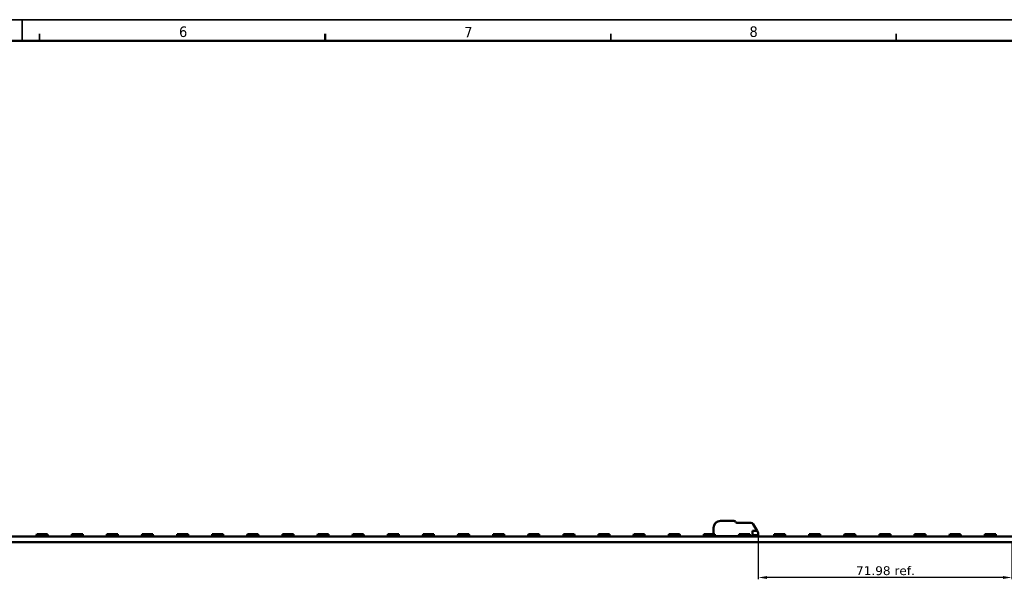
# Model space of a CAD drawing. Header units: millimetres. Extents: x 0 to 841, y 0 to 590.
# Tile 21 of 22: x 420 to 699, y 427 to 590. Entities that reach past the tile are written whole.
import ezdxf

# ---------------------------------------------------------------- set-up
doc = ezdxf.new("R2010")
doc.units = ezdxf.units.MM
doc.layers.get('0').update_dxf_attribs({"lineweight": 25})
for name, color, linetype, lineweight in [('Dimensions(ISO)', 7, 'Continuous', 25), ('Sketch Geometry(ISO)', 7, 'Continuous', 50), ('Symbols(ISO)', 7, 'Continuous', 25), ('Visible Edges(ISO)', 7, 'Continuous', 50)]:
    doc.layers.add(name, color=color, linetype=linetype, lineweight=lineweight)
doc.styles.add('LG.Philips.Title', font='verdana.ttf', dxfattribs={"width": 0.9})
doc.styles.add('Philips-dimensions', font='verdana.ttf')
doc.dimstyles.new('Philips-Oss', dxfattribs={"dimtxt": 2.5, "dimasz": 2.5, "dimexe": 0.5, "dimexo": 0, "dimgap": 0.5, "dimtad": 1, "dimtoh": 1, "dimrnd": 1e-08, "dimdsep": 46, "dimtxsty": 'Philips-dimensions', "dimcen": 0.09, "dimdle": 10, "dimclrd": 7, "dimclre": 7, "dimclrt": 7, "dimazin": 2, "dimtfac": 1, "dimtmove": 0, "dimatfit": 3, "dimfxl": 1, "dimtolj": 1, "dimlwd": 25, "dimlwe": 25, "dimarcsym": 0})

# ---------------------------------------------------------------- blocks, each defined once
blk = doc.blocks.new('*D26')
at = {"layer": 'Defpoints', "color": 0, "linetype": 'Continuous', "transparency": 16777216}
for p in [(629.51, 443.69), (701.49, 441.69), (629.51, 431.69)]:
    blk.add_point(p, dxfattribs=at)
at = {"layer": 'Dimensions(ISO)', "color": 7, "linetype": 'Continuous', "lineweight": 25, "transparency": 16777216}
for p, q in [((629.51, 443.69), (629.51, 431.19)), ((701.49, 441.69), (701.49, 431.19)), ((698.99, 431.69), (632.01, 431.69))]:
    blk.add_line(p, q, dxfattribs=at)
at = {"layer": 'Dimensions(ISO)', "color": 7, "linetype": 'Continuous', "transparency": 16777216}
for points in [[(632.01, 432.1), (632.01, 431.27), (629.51, 431.69)], [(698.99, 432.1), (698.99, 431.27), (701.49, 431.69)]]:
    blk.add_solid(points, dxfattribs=at)
at = {"layer": 'Dimensions(ISO)', "color": 7, "linetype": 'Continuous', "lineweight": 25, "transparency": 16777216, "insert": (657.26, 434.87), "char_height": 2.5, "attachment_point": 1, "style": 'Philips-dimensions'}
blk.add_mtext('\\A1;71.98 ref.', dxfattribs=at)
blk = doc.blocks.new('Borders A1')
at = {"layer": 'Sketch Geometry(ISO)', "color": 7, "linetype": 'Continuous', "lineweight": 35}
for p, q in [((840.5, 590.03), (0.5, 590.03)), ((420.5, 590.03), (420.5, 584)), ((425.4, 584), (425.4, 586)), ((587.6, 584), (587.6, 586)), ((668.7, 584), (668.7, 586))]:
    blk.add_line(p, q, dxfattribs=at)
at = {"layer": 'Sketch Geometry(ISO)'}
blk.add_line((506.5, 584), (506.5, 586), dxfattribs=at)
at = {"layer": 'Sketch Geometry(ISO)', "color": 1, "linetype": 'Continuous', "lineweight": 50, "true_color": 0xff0000}
blk.add_line((831, 584), (20, 584), dxfattribs=at)
at = {"layer": 'Symbols(ISO)', "color": 3, "true_color": 0x00ff00, "char_height": 3, "attachment_point": 7, "style": 'LG.Philips.Title'}
for s, insert in [('\\fVerdana|b0|i0;\\H3.0000;6', (465, 585.06)), ('\\fVerdana|b0|i0;\\H3.0000;7', (546, 585)), ('\\fVerdana|b0|i0;\\H3.0000;8', (627, 585.07))]:
    blk.add_mtext(s, dxfattribs=dict(at, insert=insert))

msp = doc.modelspace()

# ---------------------------------------------------------------- linework, layer by layer
at = {"layer": 'Visible Edges(ISO)'}
for p, q in [((618.813, 447.785), (622.607, 447.785)), ((623.04, 447.535), (623.155, 447.335)), ((616.813, 443.985), (616.813, 445.785)), ((623.329, 447.235), (627.413, 447.235)), ((627.913, 444.91), (627.913, 443.435)), ((627.913, 444.91), (629.189, 444.91)), ((628.063, 446.86), (629.189, 444.91)), ((629.413, 444.522), (629.189, 444.91)), ((701.493, 443.285), (152.793, 443.285)), ((424.38, 443.536), (424.555, 443.536)), ((424.38, 443.285), (424.38, 443.536)), ((424.455, 443.535), (424.555, 443.535)), ((424.455, 443.295), (424.455, 443.535)), ((424.455, 443.295), (427.805, 443.295)), ((424.555, 443.535), (424.594, 443.985)), ((424.58, 443.285), (424.58, 443.295)), ((424.594, 443.985), (427.255, 443.985)), ((425.48, 443.285), (425.48, 443.295)), ((426.03, 443.285), (426.03, 443.295)), ((427.255, 443.985), (427.665, 443.985)), ((427.255, 443.785), (427.255, 443.985)), ((427.683, 443.785), (427.255, 443.785)), ((427.665, 443.985), (427.683, 443.785)), ((427.68, 443.285), (427.68, 443.295)), ((427.683, 443.785), (427.705, 443.535)), ((427.705, 443.536), (427.88, 443.536)), ((427.705, 443.535), (427.805, 443.535)), ((427.805, 443.295), (427.805, 443.535)), ((427.88, 443.285), (427.88, 443.536)), ((434.352, 443.536), (434.527, 443.536)), ((434.352, 443.285), (434.352, 443.536)), ((434.427, 443.535), (434.527, 443.535)), ((434.427, 443.295), (434.427, 443.535)), ((434.427, 443.295), (437.777, 443.295)), ((434.527, 443.535), (434.567, 443.985)), ((434.552, 443.285), (434.552, 443.295)), ((434.567, 443.985), (437.227, 443.985)), ((435.452, 443.285), (435.452, 443.295)), ((436.002, 443.285), (436.002, 443.295)), ((437.227, 443.985), (437.638, 443.985)), ((437.227, 443.785), (437.227, 443.985)), ((437.655, 443.785), (437.227, 443.785)), ((437.638, 443.985), (437.655, 443.785)), ((437.652, 443.285), (437.652, 443.295)), ((437.655, 443.785), (437.677, 443.535)), ((437.677, 443.536), (437.852, 443.536)), ((437.677, 443.535), (437.777, 443.535)), ((437.777, 443.295), (437.777, 443.535)), ((437.852, 443.285), (437.852, 443.536)), ((444.325, 443.536), (444.5, 443.536)), ((444.325, 443.285), (444.325, 443.536)), ((444.4, 443.535), (444.5, 443.535)), ((444.4, 443.295), (444.4, 443.535)), ((444.4, 443.295), (447.75, 443.295)), ((444.5, 443.535), (444.539, 443.985)), ((444.525, 443.285), (444.525, 443.295)), ((444.539, 443.985), (447.2, 443.985)), ((445.425, 443.285), (445.425, 443.295)), ((445.975, 443.285), (445.975, 443.295)), ((447.2, 443.985), (447.611, 443.985)), ((447.2, 443.785), (447.2, 443.985)), ((447.628, 443.785), (447.2, 443.785)), ((447.611, 443.985), (447.628, 443.785)), ((447.625, 443.285), (447.625, 443.295)), ((447.628, 443.785), (447.65, 443.535)), ((447.65, 443.536), (447.825, 443.536)), ((447.65, 443.535), (447.75, 443.535)), ((447.75, 443.295), (447.75, 443.535)), ((447.825, 443.285), (447.825, 443.536)), ((454.298, 443.536), (454.473, 443.536)), ((454.298, 443.285), (454.298, 443.536)), ((454.373, 443.535), (454.473, 443.535)), ((454.373, 443.295), (454.373, 443.535)), ((454.373, 443.295), (457.723, 443.295)), ((454.473, 443.535), (454.512, 443.985)), ((454.498, 443.285), (454.498, 443.295)), ((454.512, 443.985), (457.173, 443.985)), ((455.398, 443.285), (455.398, 443.295)), ((455.948, 443.285), (455.948, 443.295)), ((457.173, 443.985), (457.583, 443.985)), ((457.173, 443.785), (457.173, 443.985)), ((457.601, 443.785), (457.173, 443.785)), ((457.583, 443.985), (457.601, 443.785)), ((457.598, 443.285), (457.598, 443.295)), ((457.601, 443.785), (457.623, 443.535)), ((457.623, 443.536), (457.798, 443.536)), ((457.623, 443.535), (457.723, 443.535)), ((457.723, 443.295), (457.723, 443.535)), ((457.798, 443.285), (457.798, 443.536)), ((464.271, 443.536), (464.446, 443.536)), ((464.271, 443.285), (464.271, 443.536)), ((464.346, 443.535), (464.446, 443.535)), ((464.346, 443.295), (464.346, 443.535)), ((464.346, 443.295), (467.696, 443.295)), ((464.446, 443.535), (464.485, 443.985)), ((464.471, 443.285), (464.471, 443.295)), ((464.485, 443.985), (467.146, 443.985)), ((465.371, 443.285), (465.371, 443.295)), ((465.921, 443.285), (465.921, 443.295)), ((467.146, 443.985), (467.556, 443.985)), ((467.146, 443.785), (467.146, 443.985)), ((467.574, 443.785), (467.146, 443.785)), ((467.556, 443.985), (467.574, 443.785)), ((467.571, 443.285), (467.571, 443.295)), ((467.574, 443.785), (467.596, 443.535)), ((467.595, 443.536), (467.771, 443.536)), ((467.596, 443.535), (467.696, 443.535)), ((467.696, 443.295), (467.696, 443.535)), ((467.771, 443.285), (467.771, 443.536)), ((474.243, 443.536), (474.418, 443.536)), ((474.243, 443.285), (474.243, 443.536)), ((474.318, 443.535), (474.418, 443.535)), ((474.318, 443.295), (474.318, 443.535)), ((474.318, 443.295), (477.668, 443.295)), ((474.418, 443.535), (474.458, 443.985)), ((474.443, 443.285), (474.443, 443.295)), ((474.458, 443.985), (477.118, 443.985)), ((475.343, 443.285), (475.343, 443.295)), ((475.893, 443.285), (475.893, 443.295)), ((477.118, 443.985), (477.529, 443.985)), ((477.118, 443.785), (477.118, 443.985)), ((477.546, 443.785), (477.118, 443.785)), ((477.529, 443.985), (477.546, 443.785)), ((477.543, 443.285), (477.543, 443.295)), ((477.546, 443.785), (477.568, 443.535)), ((477.568, 443.536), (477.743, 443.536)), ((477.568, 443.535), (477.668, 443.535)), ((477.668, 443.295), (477.668, 443.535)), ((477.743, 443.285), (477.743, 443.536)), ((484.216, 443.536), (484.391, 443.536)), ((484.216, 443.285), (484.216, 443.536)), ((484.291, 443.535), (484.391, 443.535)), ((484.291, 443.295), (484.291, 443.535)), ((484.291, 443.295), (487.641, 443.295)), ((484.391, 443.535), (484.43, 443.985)), ((484.416, 443.285), (484.416, 443.295)), ((484.43, 443.985), (487.091, 443.985)), ((485.316, 443.285), (485.316, 443.295)), ((485.866, 443.285), (485.866, 443.295)), ((487.091, 443.985), (487.502, 443.985)), ((487.091, 443.785), (487.091, 443.985)), ((487.519, 443.785), (487.091, 443.785)), ((487.502, 443.985), (487.519, 443.785)), ((487.516, 443.285), (487.516, 443.295)), ((487.519, 443.785), (487.541, 443.535)), ((487.541, 443.536), (487.716, 443.536)), ((487.541, 443.535), (487.641, 443.535)), ((487.641, 443.295), (487.641, 443.535)), ((487.716, 443.285), (487.716, 443.536)), ((494.189, 443.536), (494.364, 443.536)), ((494.189, 443.285), (494.189, 443.536)), ((494.264, 443.535), (494.364, 443.535)), ((494.264, 443.295), (494.264, 443.535)), ((494.264, 443.295), (497.614, 443.295)), ((494.364, 443.535), (494.403, 443.985)), ((494.389, 443.285), (494.389, 443.295)), ((494.403, 443.985), (497.064, 443.985)), ((495.289, 443.285), (495.289, 443.295)), ((495.839, 443.285), (495.839, 443.295)), ((497.064, 443.985), (497.474, 443.985)), ((497.064, 443.785), (497.064, 443.985)), ((497.492, 443.785), (497.064, 443.785)), ((497.474, 443.985), (497.492, 443.785)), ((497.489, 443.285), (497.489, 443.295)), ((497.492, 443.785), (497.514, 443.535)), ((497.514, 443.536), (497.689, 443.536)), ((497.514, 443.535), (497.614, 443.535)), ((497.614, 443.295), (497.614, 443.535)), ((497.689, 443.285), (497.689, 443.536)), ((504.161, 443.536), (504.337, 443.536)), ((504.161, 443.285), (504.161, 443.536)), ((504.236, 443.535), (504.336, 443.535)), ((504.236, 443.295), (504.236, 443.535)), ((504.236, 443.295), (507.586, 443.295)), ((504.336, 443.535), (504.376, 443.985)), ((504.361, 443.285), (504.361, 443.295)), ((504.376, 443.985), (507.036, 443.985)), ((505.261, 443.285), (505.261, 443.295)), ((505.811, 443.285), (505.811, 443.295)), ((507.036, 443.985), (507.447, 443.985)), ((507.036, 443.785), (507.036, 443.985)), ((507.465, 443.785), (507.036, 443.785)), ((507.447, 443.985), (507.465, 443.785)), ((507.461, 443.285), (507.461, 443.295)), ((507.465, 443.785), (507.486, 443.535)), ((507.486, 443.536), (507.661, 443.536)), ((507.486, 443.535), (507.586, 443.535)), ((507.586, 443.295), (507.586, 443.535)), ((507.661, 443.285), (507.661, 443.536)), ((514.134, 443.536), (514.309, 443.536)), ((514.134, 443.285), (514.134, 443.536)), ((514.209, 443.535), (514.309, 443.535)), ((514.209, 443.295), (514.209, 443.535)), ((514.209, 443.295), (517.559, 443.295)), ((514.309, 443.535), (514.349, 443.985)), ((514.334, 443.285), (514.334, 443.295)), ((514.349, 443.985), (517.009, 443.985)), ((515.234, 443.285), (515.234, 443.295)), ((515.784, 443.285), (515.784, 443.295)), ((517.009, 443.985), (517.42, 443.985)), ((517.009, 443.785), (517.009, 443.985)), ((517.437, 443.785), (517.009, 443.785)), ((517.42, 443.985), (517.437, 443.785)), ((517.434, 443.285), (517.434, 443.295)), ((517.437, 443.785), (517.459, 443.535)), ((517.459, 443.536), (517.634, 443.536)), ((517.459, 443.535), (517.559, 443.535)), ((517.559, 443.295), (517.559, 443.535)), ((517.634, 443.285), (517.634, 443.536)), ((524.107, 443.536), (524.282, 443.536)), ((524.107, 443.285), (524.107, 443.536)), ((524.182, 443.535), (524.282, 443.535)), ((524.182, 443.295), (524.182, 443.535)), ((524.182, 443.295), (527.532, 443.295)), ((524.282, 443.535), (524.321, 443.985)), ((524.307, 443.285), (524.307, 443.295)), ((524.321, 443.985), (526.982, 443.985)), ((525.207, 443.285), (525.207, 443.295)), ((525.757, 443.285), (525.757, 443.295)), ((526.982, 443.985), (527.393, 443.985)), ((526.982, 443.785), (526.982, 443.985)), ((527.41, 443.785), (526.982, 443.785)), ((527.393, 443.985), (527.41, 443.785)), ((527.407, 443.285), (527.407, 443.295)), ((527.41, 443.785), (527.432, 443.535)), ((527.432, 443.536), (527.607, 443.536)), ((527.432, 443.535), (527.532, 443.535)), ((527.532, 443.295), (527.532, 443.535)), ((527.607, 443.285), (527.607, 443.536)), ((534.08, 443.536), (534.255, 443.536)), ((534.08, 443.285), (534.08, 443.536)), ((534.155, 443.535), (534.255, 443.535)), ((534.155, 443.295), (534.155, 443.535)), ((534.155, 443.295), (537.505, 443.295)), ((534.255, 443.535), (534.294, 443.985)), ((534.28, 443.285), (534.28, 443.295)), ((534.294, 443.985), (536.955, 443.985)), ((535.18, 443.285), (535.18, 443.295)), ((535.73, 443.285), (535.73, 443.295)), ((536.955, 443.985), (537.365, 443.985)), ((536.955, 443.785), (536.955, 443.985)), ((537.383, 443.785), (536.955, 443.785)), ((537.365, 443.985), (537.383, 443.785)), ((537.38, 443.285), (537.38, 443.295)), ((537.383, 443.785), (537.405, 443.535)), ((537.405, 443.536), (537.58, 443.536)), ((537.405, 443.535), (537.505, 443.535)), ((537.505, 443.295), (537.505, 443.535)), ((537.58, 443.285), (537.58, 443.536)), ((544.052, 443.536), (544.227, 443.536)), ((544.052, 443.285), (544.052, 443.536)), ((544.127, 443.535), (544.227, 443.535)), ((544.127, 443.295), (544.127, 443.535)), ((544.127, 443.295), (547.477, 443.295)), ((544.227, 443.535), (544.267, 443.985)), ((544.252, 443.285), (544.252, 443.295)), ((544.267, 443.985), (546.927, 443.985)), ((545.152, 443.285), (545.152, 443.295)), ((545.702, 443.285), (545.702, 443.295)), ((546.927, 443.985), (547.338, 443.985)), ((546.927, 443.785), (546.927, 443.985)), ((547.355, 443.785), (546.927, 443.785)), ((547.338, 443.985), (547.355, 443.785)), ((547.352, 443.285), (547.352, 443.295)), ((547.355, 443.785), (547.377, 443.535)), ((547.377, 443.536), (547.552, 443.536)), ((547.377, 443.535), (547.477, 443.535)), ((547.477, 443.295), (547.477, 443.535)), ((547.552, 443.285), (547.552, 443.536)), ((554.025, 443.536), (554.2, 443.536)), ((554.025, 443.285), (554.025, 443.536)), ((554.1, 443.535), (554.2, 443.535)), ((554.1, 443.295), (554.1, 443.535)), ((554.1, 443.295), (557.45, 443.295)), ((554.2, 443.535), (554.239, 443.985)), ((554.225, 443.285), (554.225, 443.295)), ((554.239, 443.985), (556.9, 443.985)), ((555.125, 443.285), (555.125, 443.295)), ((555.675, 443.285), (555.675, 443.295)), ((556.9, 443.985), (557.311, 443.985)), ((556.9, 443.785), (556.9, 443.985)), ((557.328, 443.785), (556.9, 443.785)), ((557.311, 443.985), (557.328, 443.785)), ((557.325, 443.285), (557.325, 443.295)), ((557.328, 443.785), (557.35, 443.535)), ((557.35, 443.536), (557.525, 443.536)), ((557.35, 443.535), (557.45, 443.535)), ((557.45, 443.295), (557.45, 443.535)), ((557.525, 443.285), (557.525, 443.536)), ((563.998, 443.536), (564.173, 443.536)), ((563.998, 443.285), (563.998, 443.536)), ((564.073, 443.535), (564.173, 443.535)), ((564.073, 443.295), (564.073, 443.535)), ((564.073, 443.295), (567.423, 443.295)), ((564.173, 443.535), (564.212, 443.985)), ((564.198, 443.285), (564.198, 443.295)), ((564.212, 443.985), (566.873, 443.985)), ((565.098, 443.285), (565.098, 443.295)), ((565.648, 443.285), (565.648, 443.295)), ((566.873, 443.985), (567.283, 443.985)), ((566.873, 443.785), (566.873, 443.985)), ((567.301, 443.785), (566.873, 443.785)), ((567.283, 443.985), (567.301, 443.785)), ((567.298, 443.285), (567.298, 443.295)), ((567.301, 443.785), (567.323, 443.535)), ((567.323, 443.536), (567.498, 443.536)), ((567.323, 443.535), (567.423, 443.535)), ((567.423, 443.295), (567.423, 443.535)), ((567.498, 443.285), (567.498, 443.536)), ((573.971, 443.536), (574.146, 443.536)), ((573.971, 443.285), (573.971, 443.536)), ((574.046, 443.535), (574.146, 443.535)), ((574.046, 443.295), (574.046, 443.535)), ((574.046, 443.295), (577.396, 443.295)), ((574.146, 443.535), (574.185, 443.985)), ((574.171, 443.285), (574.171, 443.295)), ((574.185, 443.985), (576.846, 443.985)), ((575.071, 443.285), (575.071, 443.295)), ((575.621, 443.285), (575.621, 443.295)), ((576.846, 443.985), (577.256, 443.985)), ((576.846, 443.785), (576.846, 443.985)), ((577.274, 443.785), (576.846, 443.785)), ((577.256, 443.985), (577.274, 443.785)), ((577.271, 443.285), (577.271, 443.295)), ((577.274, 443.785), (577.296, 443.535)), ((577.295, 443.536), (577.471, 443.536)), ((577.296, 443.535), (577.396, 443.535)), ((577.396, 443.295), (577.396, 443.535)), ((577.471, 443.285), (577.471, 443.536)), ((583.943, 443.536), (584.118, 443.536)), ((583.943, 443.285), (583.943, 443.536)), ((584.018, 443.535), (584.118, 443.535)), ((584.018, 443.295), (584.018, 443.535)), ((584.018, 443.295), (587.368, 443.295)), ((584.118, 443.535), (584.158, 443.985)), ((584.143, 443.285), (584.143, 443.295)), ((584.158, 443.985), (586.818, 443.985)), ((585.043, 443.285), (585.043, 443.295)), ((585.593, 443.285), (585.593, 443.295)), ((586.818, 443.985), (587.229, 443.985)), ((586.818, 443.785), (586.818, 443.985)), ((587.246, 443.785), (586.818, 443.785)), ((587.229, 443.985), (587.246, 443.785)), ((587.243, 443.285), (587.243, 443.295)), ((587.246, 443.785), (587.268, 443.535)), ((587.268, 443.536), (587.443, 443.536)), ((587.268, 443.535), (587.368, 443.535)), ((587.368, 443.295), (587.368, 443.535)), ((587.443, 443.285), (587.443, 443.536)), ((593.916, 443.536), (594.091, 443.536)), ((593.916, 443.285), (593.916, 443.536)), ((593.991, 443.535), (594.091, 443.535)), ((593.991, 443.295), (593.991, 443.535)), ((593.991, 443.295), (597.341, 443.295)), ((594.091, 443.535), (594.13, 443.985)), ((594.116, 443.285), (594.116, 443.295)), ((594.13, 443.985), (596.791, 443.985)), ((595.016, 443.285), (595.016, 443.295)), ((595.566, 443.285), (595.566, 443.295)), ((596.791, 443.985), (597.202, 443.985)), ((596.791, 443.785), (596.791, 443.985)), ((597.219, 443.785), (596.791, 443.785)), ((597.202, 443.985), (597.219, 443.785)), ((597.216, 443.285), (597.216, 443.295)), ((597.219, 443.785), (597.241, 443.535)), ((597.241, 443.536), (597.416, 443.536)), ((597.241, 443.535), (597.341, 443.535)), ((597.341, 443.295), (597.341, 443.535)), ((597.416, 443.285), (597.416, 443.536)), ((603.889, 443.536), (604.064, 443.536)), ((603.889, 443.285), (603.889, 443.536)), ((603.964, 443.535), (604.064, 443.535)), ((603.964, 443.295), (603.964, 443.535)), ((603.964, 443.295), (607.314, 443.295)), ((604.064, 443.535), (604.103, 443.985)), ((604.089, 443.285), (604.089, 443.295)), ((604.103, 443.985), (606.764, 443.985)), ((604.989, 443.285), (604.989, 443.295)), ((605.539, 443.285), (605.539, 443.295)), ((606.764, 443.985), (607.174, 443.985)), ((606.764, 443.785), (606.764, 443.985)), ((607.192, 443.785), (606.764, 443.785)), ((607.174, 443.985), (607.192, 443.785)), ((607.189, 443.285), (607.189, 443.295)), ((607.192, 443.785), (607.214, 443.535)), ((607.214, 443.536), (607.389, 443.536)), ((607.214, 443.535), (607.314, 443.535)), ((607.314, 443.295), (607.314, 443.535)), ((607.389, 443.285), (607.389, 443.536)), ((613.861, 443.536), (614.037, 443.536)), ((613.861, 443.285), (613.861, 443.536)), ((613.936, 443.535), (614.036, 443.535)), ((613.936, 443.295), (613.936, 443.535)), ((613.936, 443.295), (617.286, 443.295)), ((614.036, 443.535), (614.076, 443.985)), ((614.061, 443.285), (614.061, 443.295)), ((614.076, 443.985), (616.736, 443.985)), ((614.961, 443.285), (614.961, 443.295)), ((615.511, 443.285), (615.511, 443.295)), ((616.736, 443.985), (617.147, 443.985)), ((616.736, 443.785), (616.736, 443.985)), ((617.165, 443.785), (616.736, 443.785)), ((617.147, 443.985), (617.165, 443.785)), ((617.161, 443.285), (617.161, 443.295)), ((617.165, 443.785), (617.186, 443.535)), ((617.186, 443.536), (617.361, 443.536)), ((617.186, 443.535), (617.286, 443.535)), ((617.286, 443.295), (617.286, 443.535)), ((617.361, 443.285), (617.361, 443.536)), ((623.834, 443.435), (617.361, 443.435)), ((623.834, 443.536), (624.009, 443.536)), ((623.834, 443.285), (623.834, 443.536)), ((623.909, 443.535), (624.009, 443.535)), ((623.909, 443.295), (623.909, 443.535)), ((623.909, 443.295), (627.259, 443.295)), ((624.009, 443.535), (624.049, 443.985)), ((624.034, 443.285), (624.034, 443.295)), ((624.049, 443.985), (626.709, 443.985)), ((624.934, 443.285), (624.934, 443.295)), ((625.484, 443.285), (625.484, 443.295)), ((626.709, 443.985), (627.12, 443.985)), ((626.709, 443.785), (626.709, 443.985)), ((627.137, 443.785), (626.709, 443.785)), ((627.12, 443.985), (627.137, 443.785)), ((627.134, 443.285), (627.134, 443.295)), ((627.137, 443.785), (627.159, 443.535)), ((627.159, 443.536), (627.334, 443.536)), ((627.159, 443.535), (627.259, 443.535)), ((627.259, 443.295), (627.259, 443.535)), ((627.334, 443.285), (627.334, 443.536)), ((627.913, 443.435), (627.334, 443.435)), ((629.513, 443.685), (627.913, 443.685)), ((627.913, 443.585), (629.513, 443.585)), ((629.513, 443.435), (629.363, 443.285)), ((629.513, 443.685), (629.513, 444.147)), ((629.513, 443.585), (629.513, 443.435)), ((633.807, 443.536), (633.982, 443.536)), ((633.807, 443.285), (633.807, 443.536)), ((633.882, 443.535), (633.982, 443.535)), ((633.882, 443.295), (633.882, 443.535)), ((633.882, 443.295), (637.232, 443.295)), ((633.982, 443.535), (634.021, 443.985)), ((634.007, 443.285), (634.007, 443.295)), ((634.021, 443.985), (636.682, 443.985)), ((634.907, 443.285), (634.907, 443.295)), ((635.457, 443.285), (635.457, 443.295)), ((636.682, 443.985), (637.093, 443.985)), ((636.682, 443.785), (636.682, 443.985)), ((637.11, 443.785), (636.682, 443.785)), ((637.093, 443.985), (637.11, 443.785)), ((637.107, 443.285), (637.107, 443.295)), ((637.11, 443.785), (637.132, 443.535)), ((637.132, 443.536), (637.307, 443.536)), ((637.132, 443.535), (637.232, 443.535)), ((637.232, 443.295), (637.232, 443.535)), ((637.307, 443.285), (637.307, 443.536)), ((643.78, 443.536), (643.955, 443.536)), ((643.78, 443.285), (643.78, 443.536)), ((643.855, 443.535), (643.955, 443.535)), ((643.855, 443.295), (643.855, 443.535)), ((643.855, 443.295), (647.205, 443.295)), ((643.955, 443.535), (643.994, 443.985)), ((643.98, 443.285), (643.98, 443.295)), ((643.994, 443.985), (646.655, 443.985)), ((644.88, 443.285), (644.88, 443.295)), ((645.43, 443.285), (645.43, 443.295)), ((646.655, 443.985), (647.065, 443.985)), ((646.655, 443.785), (646.655, 443.985)), ((647.083, 443.785), (646.655, 443.785)), ((647.065, 443.985), (647.083, 443.785)), ((647.08, 443.285), (647.08, 443.295)), ((647.083, 443.785), (647.105, 443.535)), ((647.105, 443.536), (647.28, 443.536)), ((647.105, 443.535), (647.205, 443.535)), ((647.205, 443.295), (647.205, 443.535)), ((647.28, 443.285), (647.28, 443.536)), ((653.752, 443.536), (653.927, 443.536)), ((653.752, 443.285), (653.752, 443.536)), ((653.827, 443.535), (653.927, 443.535)), ((653.827, 443.295), (653.827, 443.535)), ((653.827, 443.295), (657.177, 443.295)), ((653.927, 443.535), (653.967, 443.985)), ((653.952, 443.285), (653.952, 443.295)), ((653.967, 443.985), (656.627, 443.985)), ((654.852, 443.285), (654.852, 443.295)), ((655.402, 443.285), (655.402, 443.295)), ((656.627, 443.985), (657.038, 443.985)), ((656.627, 443.785), (656.627, 443.985)), ((657.055, 443.785), (656.627, 443.785)), ((657.038, 443.985), (657.055, 443.785)), ((657.052, 443.285), (657.052, 443.295)), ((657.055, 443.785), (657.077, 443.535)), ((657.077, 443.536), (657.252, 443.536)), ((657.077, 443.535), (657.177, 443.535)), ((657.177, 443.295), (657.177, 443.535)), ((657.252, 443.285), (657.252, 443.536)), ((663.725, 443.536), (663.9, 443.536)), ((663.725, 443.285), (663.725, 443.536)), ((663.8, 443.535), (663.9, 443.535)), ((663.8, 443.295), (663.8, 443.535)), ((663.8, 443.295), (667.15, 443.295)), ((663.9, 443.535), (663.939, 443.985)), ((663.925, 443.285), (663.925, 443.295)), ((663.939, 443.985), (666.6, 443.985)), ((664.825, 443.285), (664.825, 443.295)), ((665.375, 443.285), (665.375, 443.295)), ((666.6, 443.985), (667.011, 443.985)), ((666.6, 443.785), (666.6, 443.985)), ((667.028, 443.785), (666.6, 443.785)), ((667.011, 443.985), (667.028, 443.785)), ((667.025, 443.285), (667.025, 443.295)), ((667.028, 443.785), (667.05, 443.535)), ((667.05, 443.536), (667.225, 443.536)), ((667.05, 443.535), (667.15, 443.535)), ((667.15, 443.295), (667.15, 443.535)), ((667.225, 443.285), (667.225, 443.536)), ((673.698, 443.536), (673.873, 443.536)), ((673.698, 443.285), (673.698, 443.536)), ((673.773, 443.535), (673.873, 443.535)), ((673.773, 443.295), (673.773, 443.535)), ((673.773, 443.295), (677.123, 443.295)), ((673.873, 443.535), (673.912, 443.985)), ((673.898, 443.285), (673.898, 443.295)), ((673.912, 443.985), (676.573, 443.985)), ((674.798, 443.285), (674.798, 443.295)), ((675.348, 443.285), (675.348, 443.295)), ((676.573, 443.985), (676.983, 443.985)), ((676.573, 443.785), (676.573, 443.985)), ((677.001, 443.785), (676.573, 443.785)), ((676.983, 443.985), (677.001, 443.785)), ((676.998, 443.285), (676.998, 443.295)), ((677.001, 443.785), (677.023, 443.535)), ((677.023, 443.536), (677.198, 443.536)), ((677.023, 443.535), (677.123, 443.535)), ((677.123, 443.295), (677.123, 443.535)), ((677.198, 443.285), (677.198, 443.536)), ((683.671, 443.536), (683.846, 443.536)), ((683.671, 443.285), (683.671, 443.536)), ((683.746, 443.535), (683.846, 443.535)), ((683.746, 443.295), (683.746, 443.535)), ((683.746, 443.295), (687.096, 443.295)), ((683.846, 443.535), (683.885, 443.985)), ((683.871, 443.285), (683.871, 443.295)), ((683.885, 443.985), (686.546, 443.985)), ((684.771, 443.285), (684.771, 443.295)), ((685.321, 443.285), (685.321, 443.295)), ((686.546, 443.985), (686.956, 443.985)), ((686.546, 443.785), (686.546, 443.985)), ((686.974, 443.785), (686.546, 443.785)), ((686.956, 443.985), (686.974, 443.785)), ((686.971, 443.285), (686.971, 443.295)), ((686.974, 443.785), (686.996, 443.535)), ((686.995, 443.536), (687.171, 443.536)), ((686.996, 443.535), (687.096, 443.535)), ((687.096, 443.295), (687.096, 443.535)), ((687.171, 443.285), (687.171, 443.536)), ((693.643, 443.536), (693.818, 443.536)), ((693.643, 443.285), (693.643, 443.536)), ((693.718, 443.535), (693.818, 443.535)), ((693.718, 443.295), (693.718, 443.535)), ((693.718, 443.295), (697.068, 443.295)), ((693.818, 443.535), (693.858, 443.985)), ((693.843, 443.285), (693.843, 443.295)), ((693.858, 443.985), (696.518, 443.985)), ((694.743, 443.285), (694.743, 443.295)), ((695.293, 443.285), (695.293, 443.295)), ((696.518, 443.985), (696.929, 443.985)), ((696.518, 443.785), (696.518, 443.985)), ((696.946, 443.785), (696.518, 443.785)), ((696.929, 443.985), (696.946, 443.785)), ((696.943, 443.285), (696.943, 443.295)), ((696.946, 443.785), (696.968, 443.535)), ((696.968, 443.536), (697.143, 443.536)), ((696.968, 443.535), (697.068, 443.535)), ((697.068, 443.295), (697.068, 443.535)), ((697.143, 443.285), (697.143, 443.536)), ((701.493, 441.685), (152.793, 441.685))]:
    msp.add_line(p, q, dxfattribs=at)
for centre, radius, start, end in [((618.813, 445.785), 2, 90, 180), ((622.607, 447.285), 0.5, 30, 90), ((623.329, 447.435), 0.2, 210, 270), ((627.413, 446.485), 0.75, 30, 90), ((618.113, 444.035), 0.75, 270, 306.8699)]:
    msp.add_arc(centre, radius, start, end, dxfattribs=at)
msp.add_open_spline([(629.413, 444.522), (629.421, 444.507), (629.429, 444.493), (629.488, 444.372), (629.513, 444.249), (629.513, 444.147)], degree=3, knots=[0.078278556, 0.078278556, 0.078278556, 0.078278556, 0.083769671, 0.083769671, 0.125939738, 0.125939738, 0.125939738, 0.125939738], dxfattribs=at)

# ---------------------------------------------------------------- block references
msp.add_blockref('Borders A1', (0, 0))

# ---------------------------------------------------------------- dimensions: what is measured, and where the dimension line sits
at = {"layer": 'Dimensions(ISO)', "color": 7, "linetype": 'Continuous', "lineweight": 25}
dim = msp.add_linear_dim(base=(629.513, 431.685), p1=(701.493, 441.685), p2=(629.513, 443.685), angle=180, text='<> ref.', dimstyle='Philips-Oss', override={"dimgap": 0.5, "dimtoh": 0, "dimdec": 2, "dimtol": 0, "dimlim": 0, "dimtp": 0, "dimtm": 0, "dimtdec": 2, "dimtofl": 0, "dimatfit": 1}, dxfattribs=at)
dim.commit()
dim.dimension.update_dxf_attribs({"geometry": '*D26', "text_midpoint": (665.503, 431.685), "dimtype": 160})

doc.saveas('drawing.dxf')
